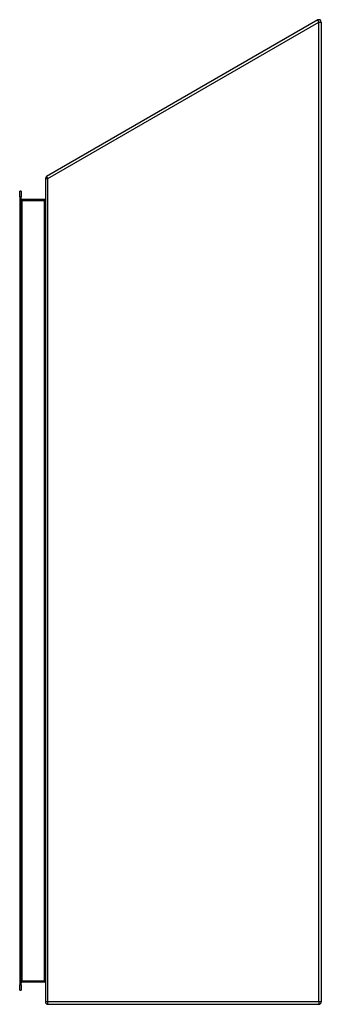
# Model space of a CAD drawing. Header units: inches. Extents: x 45 to 55.9, y 9.3 to 45.
import ezdxf

# ---------------------------------------------------------------- set-up
doc = ezdxf.new("R2010")
doc.units = ezdxf.units.IN
doc.header["$MEASUREMENT"] = 0
doc.layers.add('Visible Edges(ANSI)', color=7, linetype='Continuous', lineweight=25)
doc.layers.add('Visible Tangent Edges(ANSI)', color=7, linetype='Continuous', lineweight=25)

msp = doc.modelspace()

# ---------------------------------------------------------------- linework, layer by layer
at = {"layer": 'Visible Edges(ANSI)'}
for p, q in [((55.818, 45), (45.986, 39.323)), ((55.944, 44.927), (55.944, 9.383)), ((45.944, 39.25), (45.944, 9.383)), ((45.013, 38.59), (45.013, 38.787)), ((45.066, 38.787), (45.013, 38.787)), ((45.013, 38.59), (45.013, 10.007)), ((45.066, 38.787), (45.066, 38.59)), ((45.066, 10.007), (45.066, 38.59)), ((45.913, 38.486), (45.097, 38.486)), ((45.013, 9.811), (45.013, 10.007)), ((45.066, 10.007), (45.066, 9.811)), ((45.097, 10.112), (45.913, 10.112)), ((45.013, 9.811), (45.066, 9.811)), ((46.028, 9.299), (55.86, 9.299))]:
    msp.add_line(p, q, dxfattribs=at)
for centre, radius, start, end in [((55.86, 44.927), 0.084, 0, 120), ((46.028, 39.25), 0.084, 120, 180), ((45.097, 38.517), 0.031, 180, 270), ((45.913, 38.517), 0.031, 270, 0), ((45.097, 10.081), 0.031, 90, 180), ((45.913, 10.081), 0.031, 0, 90), ((46.028, 9.383), 0.084, 180, 270), ((55.86, 9.383), 0.084, 270, 0)]:
    msp.add_arc(centre, radius, start, end, dxfattribs=at)
at = {"layer": 'Visible Tangent Edges(ANSI)'}
for p, q in [((55.86, 44.927), (55.818, 45)), ((46.028, 39.25), (55.86, 44.927)), ((55.86, 44.927), (55.944, 44.927)), ((55.86, 9.383), (55.86, 44.927)), ((46.028, 39.25), (45.986, 39.323)), ((45.944, 39.25), (46.028, 39.25)), ((46.028, 9.383), (46.028, 39.25)), ((45.013, 38.59), (45.066, 38.59)), ((45.097, 38.455), (45.066, 38.455)), ((45.097, 38.486), (45.097, 38.455)), ((45.097, 10.143), (45.097, 38.455)), ((45.097, 38.455), (45.913, 38.455)), ((45.913, 38.486), (45.913, 38.455)), ((45.913, 10.143), (45.913, 38.455)), ((45.066, 10.007), (45.013, 10.007)), ((45.066, 10.143), (45.097, 10.143)), ((45.097, 10.143), (45.097, 10.112)), ((45.913, 10.143), (45.097, 10.143)), ((45.913, 10.112), (45.913, 10.143)), ((46.028, 9.383), (45.944, 9.383)), ((46.028, 9.299), (46.028, 9.383)), ((55.86, 9.383), (46.028, 9.383)), ((55.86, 9.383), (55.86, 9.299)), ((55.944, 9.383), (55.86, 9.383))]:
    msp.add_line(p, q, dxfattribs=at)
for centre, major_axis, start_param, end_param in [((45.913, 38.517), (0, -0.062), 0, 1.570796), ((45.913, 10.081), (0, 0.062), 4.712389, 6.283185)]:
    msp.add_ellipse(centre, major_axis=major_axis, ratio=0.5, start_param=start_param, end_param=end_param, dxfattribs=at)

doc.saveas('drawing.dxf')
